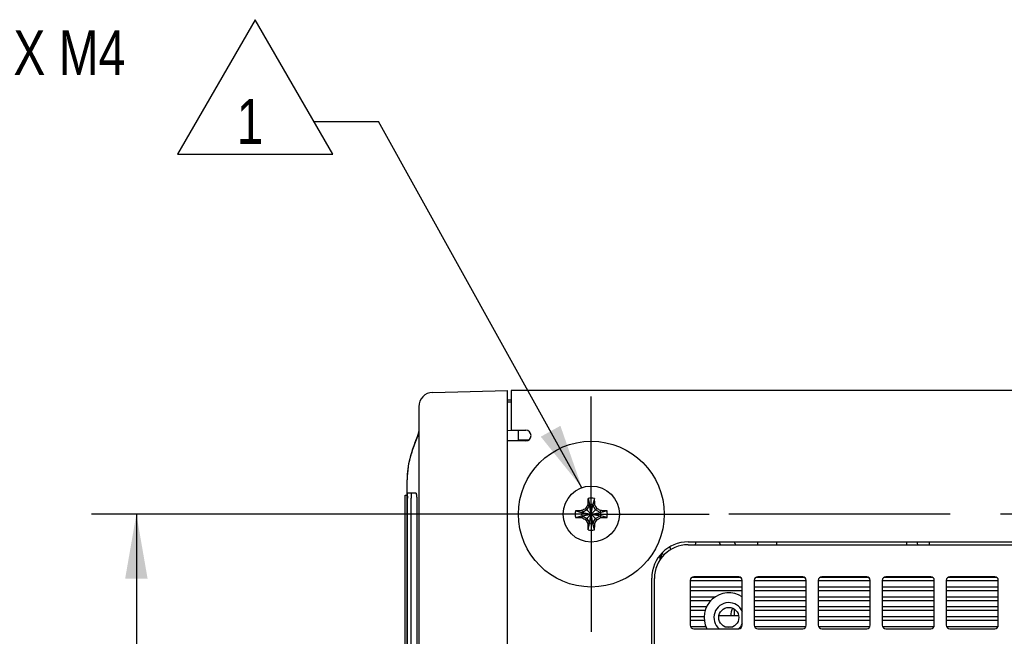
# Model space of a CAD drawing. Header units: inches. Extents: x 0 to 34, y 0 to 22.
# Tile 7 of 43: x 13.9 to 16.7, y 6.9 to 8.7. Entities that reach past the tile are written whole.
import ezdxf

# ---------------------------------------------------------------- set-up
doc = ezdxf.new("R2010")
doc.units = ezdxf.units.IN
doc.header["$LTSCALE"] = 1.87
doc.header["$MEASUREMENT"] = 0
doc.linetypes.add('CENTER', pattern=[0.6, 0.375, -0.075, 0.075, -0.075])
doc.layers.get('0').update_dxf_attribs({"linetype": 'CONTINUOUS'})
for name, color, linetype in [('02___PRT_ALL_AXES', 7, 'CONTINUOUS'), ('06___PRT_ALL_SURFS', 7, 'CONTINUOUS'), ('3_ALL_AXES', 7, 'CONTINUOUS'), ('DETAIL', 7, 'CONTINUOUS'), ('DIMENSIONS', 7, 'CONTINUOUS')]:
    doc.layers.add(name, color=color, linetype=linetype)
doc.styles.get("Standard").update_dxf_attribs({"font": 'txt', "width": 0.8})
doc.styles.add('TEXTSTYLE_1', font='gdt', dxfattribs={"width": 0.8})
doc.dimstyles.new('DIMSTYLE_3', dxfattribs={"dimtxt": 0.125, "dimasz": 0.18, "dimexe": 0.18, "dimexo": 0.0625, "dimgap": 0.09, "dimtad": 0, "dimtih": 1, "dimtoh": 1, "dimdec": 3, "dimlfac": 2, "dimzin": 4, "dimdsep": 46, "dimtxsty": 'STANDARD', "dimblk": '_FILLED', "dimblk1": '_FILLED', "dimblk2": '_FILLED', "dimcen": 0.09, "dimadec": 0, "dimazin": 0, "dimtp": 0.001, "dimtm": 0.001, "dimtfac": 1, "dimtdec": 3, "dimtofl": 0, "dimtmove": 0, "dimatfit": 3, "dimldrblk": '_FILLED', "dimfxl": 1, "dimtolj": 1, "dimtzin": 4, "dimarcsym": 0})
doc.dimstyles.get("Standard").update_dxf_attribs({"dimtxt": 0.125, "dimasz": 0.18, "dimexe": 0.18, "dimexo": 0.0625, "dimgap": 0.09, "dimtad": 0, "dimtih": 1, "dimtoh": 1, "dimdec": 3, "dimzin": 4, "dimdsep": 46, "dimtxsty": 'STANDARD', "dimblk": '_FILLED', "dimblk1": '_FILLED', "dimblk2": '_FILLED', "dimcen": 0.09, "dimadec": 0, "dimazin": 0, "dimtol": 1, "dimtp": 0.01, "dimtm": 0.01, "dimtfac": 1, "dimtdec": 3, "dimtofl": 0, "dimtmove": 0, "dimatfit": 3, "dimldrblk": '_FILLED', "dimfxl": 1, "dimtolj": 1, "dimtzin": 4, "dimarcsym": 0})

# ---------------------------------------------------------------- blocks, each defined once
blk = doc.blocks.new('_FILLED')
at = {"color": 0, "linetype": 'BYBLOCK'}
blk.add_solid([(0, 0), (-1, 0.174), (-1, -0.174)], dxfattribs=at)
blk = doc.blocks.new('*D8')
at = {"layer": 'DIMENSIONS', "color": 2, "linetype": 'CONTINUOUS'}
for p, q in [((15.4681, 7.2833), (14.137, 7.2833)), ((14.262, 7.2833), (14.262, 5.2233)), ((14.262, 2.9133), (14.262, 4.7858)), ((15.4681, 2.9133), (14.137, 2.9133))]:
    blk.add_line(p, q, dxfattribs=at)
at = {"layer": 'DIMENSIONS', "color": 2, "linetype": 'CONTINUOUS', "xscale": 0.18, "yscale": 0.18, "zscale": 0.18}
for p, rotation in [((14.262, 7.2833), 90), ((14.262, 2.9133), 270)]:
    blk.add_blockref('_FILLED', p, dxfattribs=dict(at, rotation=rotation))
at = {"layer": 'DIMENSIONS', "color": 2, "linetype": 'CONTINUOUS', "insert": (14.262, 5.1608), "char_height": 0.125, "width": 0.5, "attachment_point": 2, "line_spacing_factor": 0.9}
blk.add_mtext('8.740\\P[222]', dxfattribs=at)
blk = doc.blocks.new('FLAG_TRIANGLE_BL14', base_point=(13.8525, 8.4748))
at = {"layer": 'DETAIL', "color": 2, "linetype": 'CONTINUOUS'}
for p, q in [((14.5934, 8.6621), (14.3771, 8.2875)), ((14.8097, 8.2875), (14.5934, 8.6621)), ((14.7573, 8.3783), (14.9373, 8.3783)), ((14.3771, 8.2875), (14.8097, 8.2875))]:
    blk.add_line(p, q, dxfattribs=at)
at = {"layer": 'DETAIL', "color": 2, "linetype": 'CONTINUOUS', "width": 0.8}
for s, p in [('4X M4', (13.8447, 8.5077)), ('.40 [10.1] MAX', (12.9447, 8.3202)), ('1', (14.5418, 8.3158))]:
    blk.add_text(s, height=0.125, dxfattribs=at).set_placement(p)
at = {"layer": 'DETAIL', "color": 2, "linetype": 'CONTINUOUS', "style": 'TEXTSTYLE_1'}
blk.add_text('x', height=0.125, dxfattribs=at).set_placement((12.7676, 8.3202))

msp = doc.modelspace()

# ---------------------------------------------------------------- linework, layer by layer
at = {"color": 7, "linetype": 'CONTINUOUS'}
for p, q in [((15.08849, 7.62286), (15.29704, 7.62832)), ((15.29704, 2.56832), (15.29704, 7.62832)), ((15.04954, 7.58288), (15.04954, 2.61377)), ((15.30761, 7.60084), (15.29704, 7.6014)), ((15.30773, 7.59516), (15.29704, 7.59535)), ((15.04448, 7.49688), (15.03827, 7.48058)), ((15.29704, 7.5168), (15.30762, 7.51699)), ((15.32704, 7.51732), (15.32704, 7.48732)), ((15.35504, 7.48936), (15.32704, 7.49082)), ((15.02663, 7.44598), (15.02646, 7.44538)), ((15.01704, 7.37975), (15.01704, 7.37882)), ((15.01704, 4.46382), (15.01704, 7.37882)), ((15.01204, 4.50632), (15.01204, 7.33632)), ((15.01204, 7.33632), (15.01704, 7.33632)), ((15.01821, 7.33342), (15.0184, 7.33846)), ((15.01914, 7.34311), (15.04063, 7.34273)), ((15.01815, 7.32632), (15.01815, 7.32757)), ((15.01815, 5.08907), (15.01815, 7.32632)), ((15.02818, 4.51507), (15.02818, 7.32757)), ((15.0437, 7.32757), (15.0437, 5.06939)), ((15.52603, 7.30809), (15.51864, 7.29529)), ((15.5209, 7.30917), (15.52603, 7.30809)), ((15.52148, 7.32727), (15.52603, 7.30992)), ((15.52603, 7.25673), (15.53519, 7.30992)), ((15.52603, 7.30992), (15.52603, 7.30809)), ((15.53519, 7.25673), (15.52603, 7.30992)), ((15.52603, 7.25856), (15.53519, 7.30809)), ((15.53519, 7.25856), (15.52603, 7.30809)), ((15.53974, 7.32727), (15.53519, 7.30992)), ((15.53519, 7.30809), (15.53519, 7.30992)), ((15.53519, 7.30809), (15.54032, 7.30917)), ((15.54258, 7.29529), (15.53519, 7.30809)), ((15.48666, 7.29245), (15.50401, 7.2879)), ((15.48666, 7.2742), (15.50401, 7.27875)), ((15.50401, 7.2879), (15.55721, 7.27875)), ((15.50584, 7.2879), (15.50401, 7.2879)), ((15.50401, 7.27875), (15.55721, 7.2879)), ((15.50401, 7.27875), (15.50584, 7.27875)), ((15.50584, 7.2879), (15.50476, 7.29303)), ((15.50476, 7.27362), (15.50584, 7.27875)), ((15.51864, 7.29529), (15.50584, 7.2879)), ((15.50584, 7.2879), (15.55538, 7.27875)), ((15.50584, 7.27875), (15.55538, 7.2879)), ((15.50584, 7.27875), (15.51864, 7.27136)), ((15.51491, 7.26763), (15.54631, 7.29902)), ((15.51491, 7.29902), (15.54631, 7.26763)), ((15.55538, 7.2879), (15.54258, 7.29529)), ((15.54258, 7.27136), (15.55538, 7.27875)), ((15.55646, 7.29303), (15.55538, 7.2879)), ((15.55721, 7.2879), (15.55538, 7.2879)), ((15.55538, 7.27875), (15.55646, 7.27362)), ((15.55538, 7.27875), (15.55721, 7.27875)), ((15.57456, 7.29245), (15.55721, 7.2879)), ((15.57456, 7.2742), (15.55721, 7.27875)), ((15.51864, 7.27136), (15.52603, 7.25856)), ((15.5209, 7.25748), (15.52603, 7.25856)), ((15.52148, 7.23938), (15.52603, 7.25673)), ((15.52603, 7.25856), (15.52603, 7.25673)), ((15.53519, 7.25856), (15.54258, 7.27136)), ((15.53519, 7.25673), (15.53519, 7.25856)), ((15.54032, 7.25748), (15.53519, 7.25856)), ((15.53974, 7.23938), (15.53519, 7.25673)), ((15.80061, 7.19807), (18.31761, 7.19807)), ((15.8865, 7.20582), (15.89064, 7.19807)), ((15.92902, 7.20582), (15.93316, 7.19807)), ((15.72676, 7.16092), (15.72676, 7.17339)), ((15.70661, 6.26107), (15.70661, 7.10407)), ((15.80661, 7.09857), (15.80661, 6.97357)), ((15.80661, 7.09782), (15.95161, 7.09782)), ((15.81284, 7.10782), (15.94538, 7.10782)), ((15.94161, 7.10857), (15.81661, 7.10857)), ((15.95161, 6.97357), (15.95161, 7.09857)), ((15.98511, 7.09857), (15.98511, 6.97357)), ((15.98511, 7.09782), (16.13011, 7.09782)), ((15.99134, 7.10782), (16.12388, 7.10782)), ((16.12011, 7.10857), (15.99511, 7.10857)), ((16.13011, 6.97357), (16.13011, 7.09857)), ((16.16361, 7.09857), (16.16361, 6.97357)), ((16.16361, 7.09782), (16.30861, 7.09782)), ((16.16984, 7.10782), (16.30238, 7.10782)), ((16.29861, 7.10857), (16.17361, 7.10857)), ((16.30861, 6.97357), (16.30861, 7.09857)), ((16.34211, 7.09857), (16.34211, 6.97357)), ((16.34211, 7.09782), (16.48711, 7.09782)), ((16.34834, 7.10782), (16.48088, 7.10782)), ((16.47711, 7.10857), (16.35211, 7.10857)), ((16.48711, 6.97357), (16.48711, 7.09857)), ((16.52061, 7.09857), (16.52061, 6.97357)), ((16.52061, 7.09782), (16.66561, 7.09782)), ((16.52684, 7.10782), (16.65938, 7.10782)), ((16.65561, 7.10857), (16.53061, 7.10857)), ((16.66561, 6.97357), (16.66561, 7.09857)), ((15.80661, 7.08032), (15.95161, 7.08032)), ((15.80661, 7.07032), (15.95161, 7.07032)), ((15.98511, 7.08032), (16.13011, 7.08032)), ((15.98511, 7.07032), (16.13011, 7.07032)), ((16.16361, 7.08032), (16.30861, 7.08032)), ((16.16361, 7.07032), (16.30861, 7.07032)), ((16.34211, 7.08032), (16.48711, 7.08032)), ((16.34211, 7.07032), (16.48711, 7.07032)), ((16.52061, 7.08032), (16.66561, 7.08032)), ((16.52061, 7.07032), (16.66561, 7.07032)), ((15.80661, 7.05282), (15.87681, 7.05282)), ((15.80661, 7.04282), (15.86465, 7.04282)), ((15.98511, 7.05282), (16.13011, 7.05282)), ((15.98511, 7.04282), (16.13011, 7.04282)), ((16.16361, 7.05282), (16.30861, 7.05282)), ((16.16361, 7.04282), (16.30861, 7.04282)), ((16.34211, 7.05282), (16.48711, 7.05282)), ((16.34211, 7.04282), (16.48711, 7.04282)), ((16.52061, 7.05282), (16.66561, 7.05282)), ((16.52061, 7.04282), (16.66561, 7.04282)), ((15.80661, 7.02532), (15.85237, 7.02532)), ((15.80661, 7.01532), (15.84841, 7.01532)), ((15.93032, 7.00032), (15.93032, 7.01782)), ((15.98511, 7.02532), (16.13011, 7.02532)), ((15.98511, 7.01532), (16.13011, 7.01532)), ((16.16361, 7.02532), (16.30861, 7.02532)), ((16.16361, 7.01532), (16.30861, 7.01532)), ((16.34211, 7.02532), (16.48711, 7.02532)), ((16.34211, 7.01532), (16.48711, 7.01532)), ((16.52061, 7.02532), (16.66561, 7.02532)), ((16.52061, 7.01532), (16.66561, 7.01532)), ((15.80661, 6.99782), (15.84542, 6.99782)), ((15.80661, 6.98782), (15.84574, 6.98782)), ((15.88665, 7.00032), (15.94157, 7.00032)), ((15.98511, 6.99782), (16.13011, 6.99782)), ((15.98511, 6.98782), (16.13011, 6.98782)), ((16.16361, 6.99782), (16.30861, 6.99782)), ((16.16361, 6.98782), (16.30861, 6.98782)), ((16.34211, 6.99782), (16.48711, 6.99782)), ((16.34211, 6.98782), (16.48711, 6.98782)), ((16.52061, 6.99782), (16.66561, 6.99782)), ((16.52061, 6.98782), (16.66561, 6.98782)), ((15.80726, 6.97032), (15.84997, 6.97032)), ((15.81661, 6.96357), (15.94161, 6.96357)), ((15.90318, 6.96932), (15.92504, 6.96932)), ((15.98576, 6.97032), (16.12946, 6.97032)), ((15.99511, 6.96357), (16.12011, 6.96357)), ((16.16426, 6.97032), (16.30796, 6.97032)), ((16.17361, 6.96357), (16.29861, 6.96357)), ((16.34276, 6.97032), (16.48646, 6.97032)), ((16.35211, 6.96357), (16.47711, 6.96357)), ((16.52126, 6.97032), (16.66496, 6.97032)), ((16.53061, 6.96357), (16.65561, 6.96357))]:
    msp.add_line(p, q, dxfattribs=at)
at = {"color": 3, "linetype": 'CONTINUOUS'}
for p, q in [((15.30761, 7.62832), (15.30761, 7.58832)), ((19.19361, 7.62832), (15.30761, 7.62832)), ((15.34761, 7.48732), (15.29761, 7.48732)), ((15.80061, 7.20582), (18.31761, 7.20582)), ((16.04686, 7.20582), (16.04686, 7.19807)), ((16.41011, 7.19807), (16.41011, 7.20582)), ((16.47261, 7.20582), (16.47261, 7.19807)), ((15.72133, 7.16634), (15.7215, 7.15403)), ((15.69911, 6.26132), (15.69911, 7.10432))]:
    msp.add_line(p, q, dxfattribs=at)
at = {"color": 7, "linetype": 'CONTINUOUS'}
msp.add_circle((15.91411, 6.99507), 0.028, dxfattribs=at)
for centre, radius, start, end in [((15.08954, 7.58287), 0.04, 91.50528, 179.9954), ((15.67717, 7.23767), 0.68352, 159.18284, 159.86207), ((15.25418, 7.37852), 0.23715, 171.13021, 179.70261), ((15.26433, 7.37707), 0.2474, 170.79308, 171.16017), ((15.29034, 7.32762), 0.27218, 178.77877, 180.00987), ((16.5637, 6.68695), 1.21433, 149.17593, 149.73205), ((16.61567, 7.28502), 1.09503, 178.15418, 178.73634), ((15.98648, 7.3053), 0.46551, 177.29504, 178.15421), ((15.53061, 7.28332), 0.04488, 78.26459, 101.73541), ((15.53061, 7.28332), 0.02699, 80.23635, 99.76365), ((15.08637, 7.30576), 0.45388, 1.83478, 2.71597), ((14.45779, 7.28536), 1.08279, 1.26037, 1.84911), ((14.50191, 6.68954), 1.20924, 30.26678, 30.82524), ((15.53061, 7.28332), 0.04488, 168.26459, 191.73541), ((15.50817, 6.83908), 0.45388, 91.83478, 92.71597), ((15.52858, 6.2105), 1.08279, 91.26037, 91.84911), ((15.53061, 7.28332), 0.02699, 170.23635, 189.76365), ((16.1244, 6.25462), 1.20924, 120.26678, 120.82524), ((14.93423, 6.25023), 1.21433, 59.17593, 59.73205), ((15.53231, 6.19827), 1.09503, 88.15418, 88.73634), ((15.53061, 7.28332), 0.02699, 350.23635, 9.76365), ((15.55259, 6.82746), 0.46551, 87.29504, 88.15421), ((15.53061, 7.28332), 0.04488, 348.26459, 11.73541), ((15.50863, 7.73919), 0.46551, 267.29504, 268.15421), ((15.52891, 8.36838), 1.09503, 268.15418, 268.73634), ((16.12699, 8.31642), 1.21433, 239.17593, 239.73205), ((16.55931, 7.87711), 1.20924, 210.26678, 210.82524), ((16.60343, 7.28129), 1.08279, 181.26037, 181.84911), ((15.53061, 7.28332), 0.02699, 260.23635, 279.76365), ((14.44556, 7.28162), 1.09503, 358.15418, 358.73634), ((14.49752, 7.8797), 1.21433, 329.17593, 329.73205), ((14.93682, 8.31203), 1.20924, 300.26678, 300.82524), ((15.53264, 8.35615), 1.08279, 271.26037, 271.84911), ((15.55305, 7.72757), 0.45388, 271.83478, 272.71597), ((15.97485, 7.26089), 0.45388, 181.83478, 182.71597), ((15.53061, 7.28332), 0.04488, 258.26459, 281.73541), ((15.07474, 7.26135), 0.46551, 357.29504, 358.15421), ((15.80061, 7.10407), 0.094, 90, 180), ((15.81661, 7.09857), 0.01, 90, 180), ((15.94161, 7.09857), 0.01, 0, 90), ((15.99511, 7.09857), 0.01, 90, 180), ((16.12011, 7.09857), 0.01, 0, 90), ((16.17361, 7.09857), 0.01, 90, 180), ((16.29861, 7.09857), 0.01, 0, 90), ((16.35211, 7.09857), 0.01, 90, 180), ((16.47711, 7.09857), 0.01, 0, 90), ((16.53061, 7.09857), 0.01, 90, 180), ((16.65561, 7.09857), 0.01, 0, 90), ((15.91411, 6.99507), 0.06875, 57.14012, 207.29464), ((15.81661, 6.97357), 0.01, 180, 270), ((15.94161, 6.97357), 0.01, 270, 360), ((15.99511, 6.97357), 0.01, 180, 270), ((16.12011, 6.97357), 0.01, 270, 360), ((16.17361, 6.97357), 0.01, 180, 270), ((16.29861, 6.97357), 0.01, 270, 360), ((16.35211, 6.97357), 0.01, 180, 270), ((16.47711, 6.97357), 0.01, 270, 360), ((16.53061, 6.97357), 0.01, 180, 270), ((16.65561, 6.97357), 0.01, 270, 360)]:
    msp.add_arc(centre, radius, start, end, dxfattribs=at)
at = {"color": 3, "linetype": 'CONTINUOUS'}
msp.add_arc((15.80061, 7.10432), 0.1015, 90, 180, dxfattribs=at)
at = {"color": 7, "linetype": 'CONTINUOUS'}
for points, knots in [([(15.04954, 7.51632), (15.04954, 7.51503), (15.04922, 7.51219), (15.04814, 7.50766), (15.04651, 7.50247), (15.04519, 7.49882), (15.04448, 7.49688)], [0, 0, 0, 0, 0.1923693, 0.4228774, 0.6923883, 1, 1, 1, 1]), ([(15.03544, 7.47299), (15.03467, 7.47091), (15.03148, 7.46199), (15.02858, 7.45296), (15.02663, 7.44598)], [0, 0, 0, 0, 0.2340671, 1, 1, 1, 1]), ([(15.02646, 7.44538), (15.02584, 7.44312), (15.02333, 7.43364), (15.02132, 7.42402), (15.02012, 7.41665)], [0, 0, 0, 0, 0.2391413, 1, 1, 1, 1]), ([(15.0184, 7.33846), (15.01844, 7.33912), (15.01852, 7.34027), (15.01867, 7.34172), (15.01884, 7.3426), (15.01899, 7.343), (15.01909, 7.34311), (15.01914, 7.34311)], [0, 0, 0, 0, 0.4152872, 0.7255446, 0.9191523, 0.9719324, 1, 1, 1, 1]), ([(15.02917, 7.34293), (15.02913, 7.34293), (15.02902, 7.34283), (15.02888, 7.34244), (15.02871, 7.34159), (15.02856, 7.34019), (15.02842, 7.33831), (15.02832, 7.33601), (15.02824, 7.33338), (15.02819, 7.33054), (15.02818, 7.32857), (15.02818, 7.32757)], [0, 0, 0, 0, 0.0084634, 0.0241941, 0.0817394, 0.1739453, 0.2974696, 0.4479271, 0.6197407, 0.8065368, 1, 1, 1, 1]), ([(15.04063, 7.34273), (15.04085, 7.34273), (15.04121, 7.3425), (15.04155, 7.34205), (15.04196, 7.34132), (15.04241, 7.34006), (15.04285, 7.3382), (15.04322, 7.33593), (15.0435, 7.33334), (15.04367, 7.33051), (15.04371, 7.32857), (15.04371, 7.32757)], [0, 0, 0, 0, 0.0419112, 0.0709737, 0.1068475, 0.2001443, 0.3211748, 0.4669879, 0.6328931, 0.81318, 1, 1, 1, 1])]:
    msp.add_open_spline(points, degree=3, knots=knots, dxfattribs=at)
at = {"layer": '02___PRT_ALL_AXES', "color": 3, "linetype": 'CONTINUOUS'}
for p, q in [((15.30761, 7.58832), (15.30761, 7.51732)), ((15.30761, 7.51732), (15.34761, 7.51732))]:
    msp.add_line(p, q, dxfattribs=at)
for centre, radius, start, end in [((15.34761, 7.50232), 0.015, 270, 90), ((15.91411, 6.99507), 0.0415, 23.99006, 229.96196), ((15.91411, 6.99507), 0.0415, 310.03804, 336.00994)]:
    msp.add_arc(centre, radius, start, end, dxfattribs=at)
at = {"layer": '02___PRT_ALL_AXES', "color": 7, "linetype": 'CONTINUOUS'}
for centre, start, end in [((15.78434, 7.20332), 351.90906, 3.87274), ((15.95755, 7.20332), 351.90906, 3.87274), ((16.47716, 7.20332), 176.12726, 188.09094), ((15.69774, 7.15332), 22.654, 35.53149), ((15.78434, 7.20332), 198.24233, 210), ((15.95755, 7.00332), 151.80259, 184.64418)]:
    msp.add_arc(centre, 0.0375, start, end, dxfattribs=at)
at = {"layer": '06___PRT_ALL_SURFS', "color": 7, "linetype": 'CONTINUOUS'}
for p, q in [((15.04508, 7.49854), (15.04215, 7.49073)), ((15.0448, 7.49776), (15.04263, 7.49197)), ((15.04612, 7.50146), (15.04387, 7.49524)), ((15.04673, 7.50328), (15.0448, 7.49776)), ((15.04833, 7.50861), (15.04673, 7.50328)), ((15.04878, 7.51093), (15.04833, 7.50861)), ((15.03635, 7.47549), (15.03203, 7.46336)), ((15.03576, 7.47388), (15.03551, 7.4732)), ((15.04066, 7.48684), (15.03635, 7.47549)), ((15.04263, 7.49197), (15.03804, 7.47998)), ((15.04387, 7.49524), (15.04134, 7.48859)), ((15.02774, 7.44981), (15.02431, 7.43718)), ((15.03203, 7.46336), (15.02808, 7.45097)), ((15.0213, 7.42339), (15.01904, 7.40933)), ((15.02431, 7.43718), (15.0213, 7.42339)), ((15.01742, 7.39148), (15.01704, 7.37882)), ((15.01904, 7.40933), (15.01761, 7.39512))]:
    msp.add_line(p, q, dxfattribs=at)
for points in [[(15.04933, 7.51357), (15.04821, 7.50815), (15.04656, 7.50276), (15.04457, 7.49712), (15.04441, 7.49669)], [(15.04921, 7.51272), (15.0486, 7.50968), (15.04779, 7.50666), (15.0469, 7.50378), (15.04594, 7.50095), (15.04492, 7.49809), (15.04441, 7.4967)], [(15.04954, 7.51632), (15.0492, 7.51265), (15.04754, 7.50583), (15.04508, 7.49854)], [(15.04954, 7.51632), (15.0493, 7.51328), (15.04796, 7.50724), (15.04612, 7.50146)], [(15.03561, 7.47349), (15.03232, 7.46423), (15.02916, 7.45456)], [(15.04215, 7.49073), (15.03894, 7.48235), (15.03561, 7.47349)], [(15.02916, 7.45456), (15.02623, 7.44453), (15.02359, 7.43417), (15.02133, 7.42351), (15.02018, 7.41665)], [(15.01761, 7.39512), (15.01705, 7.38082), (15.01704, 7.37882)], [(15.01729, 7.38932), (15.01726, 7.38888), (15.01704, 7.37882)]]:
    msp.add_lwpolyline(points, dxfattribs=at)
at = {"layer": '3_ALL_AXES', "color": 7, "linetype": 'CENTER'}
for p, q in [((15.53061, 7.28332), (15.53061, 7.61157)), ((15.53061, 7.28332), (15.20236, 7.28332)), ((15.53061, 7.28332), (15.53061, 6.95507)), ((15.53061, 7.28332), (15.85886, 7.28332)), ((18.77561, 7.28332), (15.91449, 7.28332))]:
    msp.add_line(p, q, dxfattribs=at)
at = {"layer": '3_ALL_AXES', "color": 7, "linetype": 'CONTINUOUS'}
for radius in [0.20325, 0.07825]:
    msp.add_circle((15.53061, 7.28332), radius, dxfattribs=at)

# ---------------------------------------------------------------- block references
at = {"layer": 'DETAIL', "color": 2, "linetype": 'CONTINUOUS'}
msp.add_blockref('FLAG_TRIANGLE_BL14', (13.85246, 8.47482), dxfattribs=at)

# ---------------------------------------------------------------- dimensions: what is measured, and where the dimension line sits
at = {"layer": 'DIMENSIONS', "color": 2, "linetype": 'CONTINUOUS'}
dim = msp.add_linear_dim(base=(14.26204, 2.91332), p1=(15.46811, 7.28332), p2=(15.46811, 2.91332), angle=270, dimstyle='DIMSTYLE_3', dxfattribs=at)
dim.commit()
dim.dimension.update_dxf_attribs({"geometry": '*D8', "text_midpoint": (14.11204, 5.00457), "dimtype": 160})

# ---------------------------------------------------------------- leaders
at = {"layer": 'DETAIL', "color": 2, "linetype": 'CONTINUOUS'}
msp.add_leader([(15.50451, 7.35709), (14.93735, 8.37832)], dimstyle='STANDARD', override={"dimtad": 0}, dxfattribs=at)

doc.saveas('drawing.dxf')
